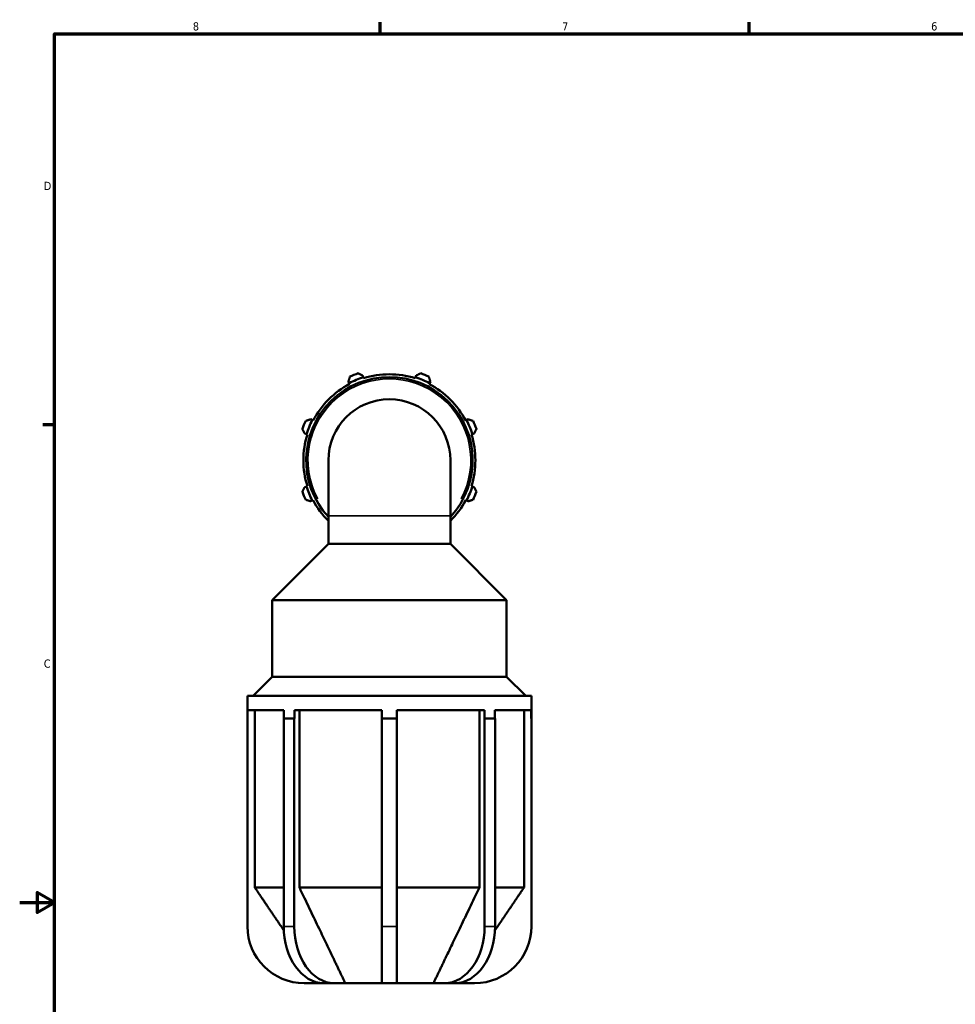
# Model space of a CAD drawing. Header units: inches. Extents: x 0.1 to 42.6, y 0.6 to 29.3.
# Tile 2 of 6: x 0.1 to 10.9, y 9.8 to 21.2. Entities that reach past the tile are written whole.
import ezdxf

# ---------------------------------------------------------------- set-up
doc = ezdxf.new("R2010")
doc.units = ezdxf.units.IN
doc.header["$MEASUREMENT"] = 0
for name, color, linetype, lineweight in [('Border (ANSI)', 7, 'Continuous', 70), ('Visible (ANSI)', 7, 'Continuous', 50), ('Visible Narrow (ANSI)', 7, 'Continuous', 35)]:
    doc.layers.add(name, color=color, linetype=linetype, lineweight=lineweight)
doc.styles.add('Note Text (ANSI)', font='tahoma.ttf')

# ---------------------------------------------------------------- blocks, each defined once
blk = doc.blocks.new('Borders Default Border')
at = {"layer": 'Border (ANSI)'}
for p, q in [((4.25, 21), (4.25, 21.134)), ((8.5, 21), (8.5, 21.134)), ((0.5, 16.5), (0.366, 16.5))]:
    blk.add_line(p, q, dxfattribs=at)
at = {"layer": 'Border (ANSI)', "flags": 128}
for points in [[(0.5, 1), (0.5, 21), (33.5, 21), (33.5, 1), (0.5, 1)], [(0.1, 11), (0.5, 11), (0.3, 11.115), (0.3, 10.885), (0.5, 11)]]:
    blk.add_lwpolyline(points, dxfattribs=at)
at = {"layer": 'Border (ANSI)', "color": 5, "true_color": 0x0000ff, "char_height": 0.0945, "attachment_point": 7, "style": 'Note Text (ANSI)'}
for s, insert in [('8', (2.094, 21.038)), ('7', (6.346, 21.04)), ('6', (10.595, 21.038)), ('D', (0.378, 19.203)), ('C', (0.378, 13.701))]:
    blk.add_mtext(s, dxfattribs=dict(at, insert=insert))

msp = doc.modelspace()

# ---------------------------------------------------------------- linework, layer by layer
at = {"layer": 'Visible (ANSI)'}
for p, q in [((4.0558, 17.0457), (4.0494, 17.0661)), ((4.059, 17.0356), (4.0558, 17.0457)), ((4.6579, 17.0457), (4.6547, 17.0356)), ((4.6643, 17.0661), (4.6579, 17.0457)), ((3.8847, 16.9979), (3.8946, 16.979)), ((3.8946, 16.979), (3.8995, 16.9695)), ((4.8142, 16.9695), (4.8191, 16.979)), ((4.8191, 16.979), (4.8289, 16.9979)), ((3.4688, 16.5532), (3.45, 16.5631)), ((3.4783, 16.5483), (3.4688, 16.5532)), ((5.2448, 16.5532), (5.2354, 16.5483)), ((5.2637, 16.5631), (5.2448, 16.5532)), ((3.3818, 16.3984), (3.4021, 16.392)), ((3.4021, 16.392), (3.4122, 16.3888)), ((5.3014, 16.3888), (5.3116, 16.392)), ((5.3116, 16.392), (5.3319, 16.3984)), ((3.6543, 16.091), (3.6543, 15.452)), ((5.0593, 15.452), (5.0593, 16.091)), ((3.4021, 15.7899), (3.3818, 15.7835)), ((3.4122, 15.7931), (3.4021, 15.7899)), ((5.3116, 15.7899), (5.3014, 15.7931)), ((5.3319, 15.7835), (5.3116, 15.7899)), ((3.45, 15.6189), (3.4688, 15.6287)), ((3.4688, 15.6287), (3.4783, 15.6336)), ((5.2354, 15.6336), (5.2448, 15.6287)), ((5.2448, 15.6287), (5.2637, 15.6189)), ((3.6543, 15.452), (3.6543, 15.1278)), ((5.0593, 15.452), (5.0593, 15.1278)), ((3.6543, 15.1278), (3.0075, 14.481)), ((5.0593, 15.1278), (3.6543, 15.1278)), ((5.0593, 15.1278), (5.7061, 14.481)), ((5.7061, 14.481), (3.0075, 14.481)), ((3.0075, 13.599), (3.0075, 14.481)), ((5.7061, 13.599), (5.7061, 14.481)), ((3.0075, 13.599), (2.787, 13.3785)), ((5.7061, 13.599), (3.0075, 13.599)), ((5.7061, 13.599), (5.9266, 13.3785)), ((5.9918, 13.3785), (2.7218, 13.3785)), ((2.7218, 13.1169), (2.7218, 13.3785)), ((5.9918, 13.1169), (5.9918, 13.3785)), ((2.7241, 13.215), (2.7241, 13.1169)), ((3.142, 13.215), (2.7241, 13.215)), ((2.8059, 13.215), (2.8059, 11.1735)), ((3.142, 13.1169), (3.142, 13.215)), ((3.2625, 13.215), (3.2625, 13.1169)), ((4.2716, 13.215), (3.2625, 13.215)), ((3.3204, 13.215), (3.3204, 11.1735)), ((4.2716, 13.1169), (4.2716, 13.215)), ((4.442, 13.215), (4.442, 13.1169)), ((5.4511, 13.215), (4.442, 13.215)), ((5.3932, 11.1735), (5.3932, 13.215)), ((5.4511, 13.1169), (5.4511, 13.215)), ((5.5716, 13.215), (5.5716, 13.1169)), ((5.9896, 13.215), (5.5716, 13.215)), ((5.9077, 11.1735), (5.9077, 13.215)), ((5.9896, 13.1169), (5.9896, 13.215)), ((2.7241, 13.1169), (2.7218, 13.1169)), ((2.7218, 13.1169), (2.7218, 10.725)), ((3.2007, 13.1169), (3.1405, 13.1169)), ((3.1405, 10.725), (3.1405, 13.1169)), ((3.261, 13.1169), (3.2007, 13.1169)), ((3.2625, 13.1169), (3.261, 13.1169)), ((3.261, 13.1169), (3.261, 10.725)), ((4.3568, 13.1169), (4.2716, 13.1169)), ((4.2716, 10.725), (4.2716, 13.1169)), ((4.442, 13.1169), (4.3568, 13.1169)), ((4.442, 13.1169), (4.442, 10.725)), ((5.4527, 13.1169), (5.4511, 13.1169)), ((5.513, 13.1169), (5.4527, 13.1169)), ((5.4527, 10.725), (5.4527, 13.1169)), ((5.5732, 13.1169), (5.513, 13.1169)), ((5.5732, 13.1169), (5.5732, 10.725)), ((5.9918, 13.1169), (5.9896, 13.1169)), ((5.9918, 10.725), (5.9918, 13.1169)), ((3.1405, 11.1735), (2.8059, 11.1735)), ((4.2716, 11.1735), (3.3204, 11.1735)), ((5.3932, 11.1735), (4.442, 11.1735)), ((5.9077, 11.1735), (5.5732, 11.1735)), ((4.2716, 10.725), (4.2716, 10.071)), ((4.442, 10.071), (4.442, 10.725)), ((3.3758, 10.071), (3.5539, 10.071)), ((3.6029, 10.071), (3.5539, 10.071)), ((3.7234, 10.071), (3.6029, 10.071)), ((3.7234, 10.071), (3.8493, 10.071)), ((4.2716, 10.071), (3.8493, 10.071)), ((4.442, 10.071), (4.2716, 10.071)), ((4.8643, 10.071), (4.442, 10.071)), ((4.8643, 10.071), (4.9903, 10.071)), ((5.1107, 10.071), (4.9903, 10.071)), ((5.1597, 10.071), (5.1107, 10.071)), ((5.1597, 10.071), (5.3378, 10.071))]:
    msp.add_line(p, q, dxfattribs=at)
for centre, radius, start, end in [((4.3568, 16.091), 0.9585, 317.12999, 222.87001), ((4.3568, 16.091), 1.0011, 107.5, 117.5), ((4.3568, 16.091), 1.065, 109.79198, 115.20802), ((4.3568, 16.091), 0.9904, 72.5, 107.5), ((4.3568, 16.091), 1.0011, 62.5, 72.5), ((4.3568, 16.091), 1.065, 64.79198, 70.20802), ((4.3568, 16.091), 0.9905, 117.5, 152.5), ((4.3568, 16.091), 0.9904, 27.5, 62.5), ((4.3568, 16.091), 0.7025, 0, 180), ((4.3568, 16.091), 1.0011, 152.5, 162.5), ((4.3568, 16.091), 1.0011, 17.5, 27.5), ((4.3568, 16.091), 1.065, 154.79198, 160.20802), ((4.3568, 16.091), 1.065, 19.79198, 25.20802), ((4.3568, 16.091), 0.9904, 162.5, 197.5), ((4.3568, 16.091), 0.9904, 342.5, 17.5), ((4.3568, 16.091), 1.0011, 197.5, 207.5), ((4.3568, 16.091), 1.0011, 332.5, 342.5), ((4.3568, 16.091), 1.065, 199.79198, 205.20802), ((4.3568, 16.091), 1.065, 334.79198, 340.20802), ((4.3568, 16.091), 0.9905, 207.5, 224.82549), ((4.3568, 16.091), 0.9904, 315.17451, 332.5), ((3.3758, 10.725), 0.654, 180, 270), ((5.3378, 10.725), 0.654, 270, 0)]:
    msp.add_arc(centre, radius, start, end, dxfattribs=at)
for centre, start_param, end_param in [((3.6029, 10.725), 4.712389, 6.2831853), ((3.7234, 10.725), 4.712389, 6.2831853), ((4.9903, 10.725), 0, 1.5707963), ((5.1107, 10.725), 0, 1.5707963)]:
    msp.add_ellipse(centre, major_axis=(0, -0.654), ratio=0.7071068, start_param=start_param, end_param=end_param, dxfattribs=at)
for points, weights in [([(3.9032, 17.0546), (3.8938, 17.0256), (3.8847, 16.9979)], [1.01558926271, 1.01110079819, 1.00581043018]), ([(4.0494, 17.0661), (4.0233, 17.0793), (3.9962, 17.0931)], [1.00581043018, 1.01110079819, 1.01558926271]), ([(4.7174, 17.0931), (4.6903, 17.0793), (4.6643, 17.0661)], [1.01558926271, 1.01110079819, 1.00581043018]), ([(4.8289, 16.9979), (4.8199, 17.0256), (4.8104, 17.0546)], [1.00581043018, 1.01110079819, 1.01558926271]), ([(3.45, 16.5631), (3.4222, 16.554), (3.3933, 16.5446)], [1.00581043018, 1.01110079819, 1.01558926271]), ([(5.3204, 16.5446), (5.2915, 16.554), (5.2637, 16.5631)], [1.01558926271, 1.01110079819, 1.00581043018]), ([(3.3547, 16.4516), (3.3685, 16.4245), (3.3818, 16.3984)], [1.01558926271, 1.01110079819, 1.00581043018]), ([(5.3319, 16.3984), (5.3451, 16.4245), (5.3589, 16.4516)], [1.00581043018, 1.01110079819, 1.01558926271]), ([(3.3818, 15.7835), (3.3685, 15.7575), (3.3547, 15.7304)], [1.00581043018, 1.01110079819, 1.01558926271]), ([(5.3589, 15.7304), (5.3451, 15.7575), (5.3319, 15.7835)], [1.01558926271, 1.01110079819, 1.00581043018]), ([(3.3933, 15.6374), (3.4222, 15.6279), (3.45, 15.6189)], [1.01558926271, 1.01110079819, 1.00581043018]), ([(5.2637, 15.6189), (5.2915, 15.6279), (5.3204, 15.6374)], [1.00581043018, 1.01110079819, 1.01558926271]), ([(2.8059, 11.1735), (2.9941, 10.8958), (3.1417, 10.6782)], [1, 1.02009659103, 1.02532601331]), ([(3.3204, 11.1735), (3.6684, 10.447), (3.8493, 10.071)], [1, 1.05433085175, 1]), ([(4.8643, 10.071), (5.0452, 10.447), (5.3932, 11.1735)], [1, 1.05433085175, 1]), ([(5.572, 10.6782), (5.7196, 10.8958), (5.9077, 11.1735)], [1.02532601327, 1.02009659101, 1]), ([(3.5511, 10.0751), (3.5525, 10.073), (3.5539, 10.071)], [1.00055960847, 1.00028126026, 1]), ([(5.1597, 10.071), (5.1611, 10.073), (5.1625, 10.0751)], [1, 1.00028126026, 1.00055960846])]:
    msp.add_rational_spline(points, weights, degree=2, dxfattribs=at)
at = {"layer": 'Visible Narrow (ANSI)'}
for p, q in [((3.663, 15.452), (5.0507, 15.452)), ((3.2549, 10.725), (3.1465, 10.725)), ((4.4335, 10.725), (4.2802, 10.725)), ((5.5672, 10.725), (5.4587, 10.725))]:
    msp.add_line(p, q, dxfattribs=at)
msp.add_arc((4.3568, 16.091), 0.9376, 331.67462, 208.32538, dxfattribs=at)

# ---------------------------------------------------------------- block references
msp.add_blockref('Borders Default Border', (0, 0))

doc.saveas('drawing.dxf')
